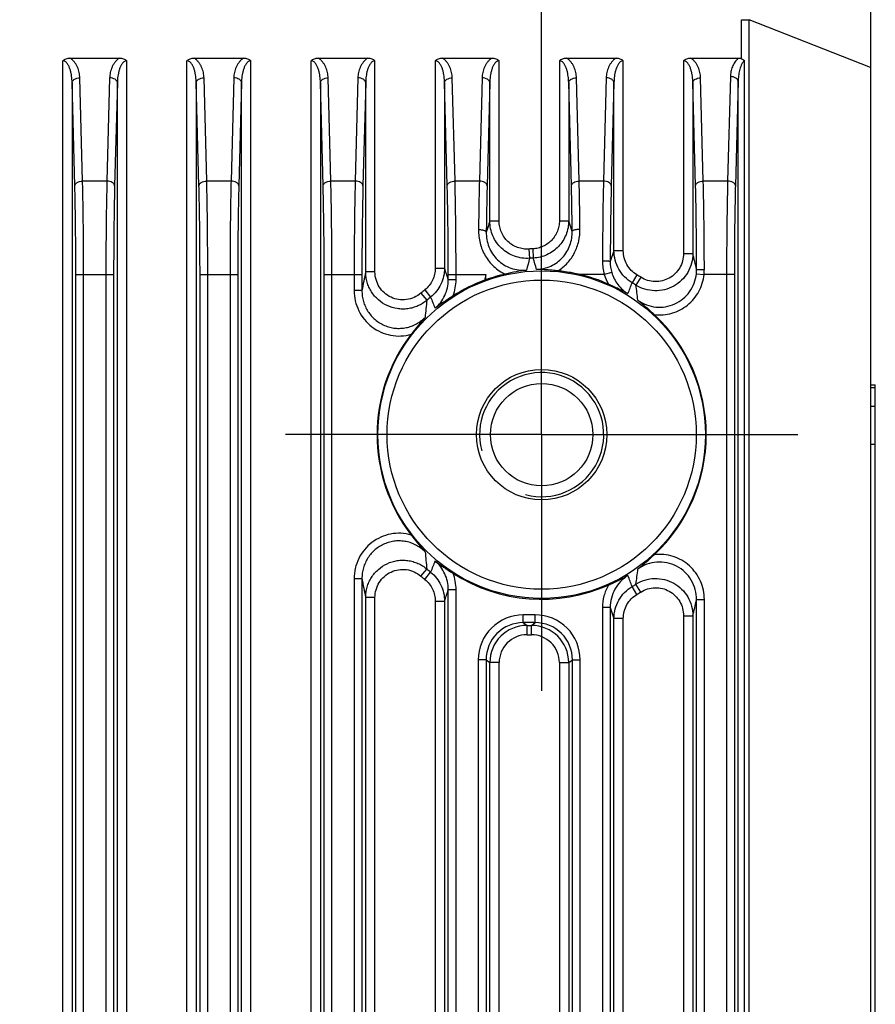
# Model space of a CAD drawing. Header units: millimetres. Extents: x 29 to 359, y 24 to 268.
# Tile 16 of 17: x 331 to 358, y 202 to 234. Entities that reach past the tile are written whole.
import ezdxf

# ---------------------------------------------------------------- set-up
doc = ezdxf.new("R2010")
doc.units = ezdxf.units.MM
doc.header["$LTSCALE"] = 23.1
doc.header["$PDMODE"] = 3
doc.header["$PDSIZE"] = 8
doc.layers.get('0').update_dxf_attribs({"linetype": 'CONTINUOUS'})
doc.layers.get('Defpoints').update_dxf_attribs({"linetype": 'CONTINUOUS'})
for name, color, linetype in [('00_COMPONENTS', 7, 'CONTINUOUS'), ('03_ALL_AXES', 7, 'CONTINUOUS'), ('51__DRAFT_DIMS', 7, 'CONTINUOUS')]:
    doc.layers.add(name, color=color, linetype=linetype)
doc.styles.get("Standard").update_dxf_attribs({"font": 'simfang.ttf'})
doc.dimstyles.new('DIMSTYLE_1', dxfattribs={"dimtxt": 3, "dimasz": 3, "dimexe": 2.5, "dimexo": 0.5, "dimgap": 0.75, "dimtad": 1, "dimdsep": 46, "dimtxsty": 'STANDARD', "dimblk": '_FILLED', "dimblk1": '_FILLED', "dimblk2": '_FILLED', "dimcen": 0.09, "dimclrt": 256, "dimazin": 2, "dimtp": 0.3, "dimtm": 0.3, "dimtfac": 1, "dimtofl": 0, "dimtmove": 0, "dimatfit": 3, "dimldrblk": '_FILLED', "dimfxl": 1, "dimtolj": 1, "dimarcsym": 0})

# ---------------------------------------------------------------- blocks, each defined once
blk = doc.blocks.new('_FILLED')
at = {"color": 0, "linetype": 'ByBlock'}
blk.add_solid([(0, 0), (-1, 0.167), (-1, -0.167)], dxfattribs=at)
blk = doc.blocks.new('*D6')
at = {"layer": '51__DRAFT_DIMS', "color": 0, "lineweight": -2}
for p, q in [((314.78, 227.733), (314.78, 265.833)), ((347.58, 224.448), (347.58, 265.833)), ((317.78, 263.333), (344.58, 263.333))]:
    blk.add_line(p, q, dxfattribs=at)
at = {"layer": 'Defpoints', "color": 0}
for p in [(347.58, 263.333), (314.78, 227.233), (347.58, 223.948)]:
    blk.add_point(p, dxfattribs=at)
at = {"layer": '51__DRAFT_DIMS', "color": 0, "linetype": 'ByBlock', "lineweight": -2, "xscale": 3, "yscale": 3, "zscale": 3, "rotation": 180}
blk.add_blockref('_FILLED', (314.78, 263.333), dxfattribs=at)
at = {"layer": '51__DRAFT_DIMS', "color": 0, "linetype": 'ByBlock', "lineweight": -2, "xscale": 3, "yscale": 3, "zscale": 3}
blk.add_blockref('_FILLED', (347.58, 263.333), dxfattribs=at)
at = {"layer": '51__DRAFT_DIMS', "insert": (331.148, 268.083), "char_height": 3, "attachment_point": 2, "line_spacing_factor": 0.9}
blk.add_mtext('\\A1;32.8', dxfattribs=at)

msp = doc.modelspace()

# ---------------------------------------------------------------- linework, layer by layer
at = {"layer": '00_COMPONENTS'}
for p, q in [((358.18, 239.262), (358.18, 163.262)), ((354.02, 232.442), (354.02, 233.7)), ((354.02, 233.7), (354.27, 233.7)), ((354.27, 172.742), (354.27, 233.7)), ((358.18, 232.158), (354.27, 233.7)), ((332.151, 174.971), (332.151, 232.378)), ((332.381, 232.462), (333.98, 232.462)), ((334.21, 174.971), (334.21, 232.378)), ((336.151, 174.971), (336.151, 232.378)), ((336.381, 232.462), (337.98, 232.462)), ((338.21, 174.971), (338.21, 232.378)), ((340.151, 174.971), (340.151, 232.378)), ((340.381, 232.462), (341.98, 232.462)), ((342.21, 225.581), (342.21, 232.378)), ((344.151, 232.378), (344.151, 225.699)), ((344.381, 232.462), (345.98, 232.462)), ((346.21, 227.211), (346.21, 232.378)), ((348.151, 232.378), (348.151, 227.219)), ((348.381, 232.462), (349.98, 232.462)), ((350.21, 226.255), (350.21, 232.378)), ((352.151, 232.378), (352.151, 226.168)), ((352.381, 232.462), (353.923, 232.462)), ((354.115, 172.742), (354.115, 232.382)), ((332.539, 228.349), (332.451, 231.675)), ((332.451, 231.675), (332.451, 175.184)), ((332.788, 228.499), (332.701, 231.826)), ((333.66, 231.826), (333.572, 228.499)), ((333.91, 231.675), (333.822, 228.349)), ((333.91, 175.184), (333.91, 231.675)), ((336.539, 228.349), (336.451, 231.675)), ((336.451, 231.675), (336.451, 175.184)), ((336.788, 228.499), (336.701, 231.826)), ((337.66, 231.826), (337.572, 228.499)), ((337.91, 231.675), (337.822, 228.349)), ((337.91, 175.184), (337.91, 231.675)), ((340.539, 228.349), (340.451, 231.675)), ((340.451, 231.675), (340.451, 175.184)), ((340.788, 228.499), (340.701, 231.826)), ((341.66, 231.826), (341.572, 228.499)), ((341.91, 231.675), (341.822, 228.349)), ((341.91, 225.581), (341.91, 231.675)), ((344.539, 228.349), (344.451, 231.675)), ((344.451, 231.675), (344.451, 225.699)), ((344.788, 228.499), (344.701, 231.826)), ((345.66, 231.826), (345.572, 228.499)), ((345.91, 231.675), (345.822, 228.349)), ((345.91, 227.211), (345.91, 231.675)), ((348.539, 228.349), (348.451, 231.675)), ((348.451, 231.675), (348.451, 227.219)), ((348.788, 228.499), (348.701, 231.826)), ((349.66, 231.826), (349.572, 228.499)), ((349.91, 231.675), (349.822, 228.349)), ((349.91, 226.255), (349.91, 231.675)), ((352.539, 228.349), (352.451, 231.675)), ((352.451, 231.675), (352.451, 226.168)), ((352.788, 228.499), (352.701, 231.826)), ((353.661, 231.867), (353.572, 228.499)), ((353.911, 231.717), (353.822, 228.349)), ((353.911, 172.742), (353.911, 231.717)), ((333.572, 228.499), (332.788, 228.499)), ((337.572, 228.499), (336.788, 228.499)), ((341.572, 228.499), (340.788, 228.499)), ((345.572, 228.499), (344.788, 228.499)), ((349.572, 228.499), (348.788, 228.499)), ((353.572, 228.499), (352.788, 228.499)), ((346.21, 227.211), (345.91, 227.211)), ((348.151, 227.219), (348.451, 227.219)), ((348.565, 226.881), (348.451, 227.219)), ((347.169, 226.311), (347.189, 226.014)), ((347.296, 226.319), (347.31, 226.021)), ((349.91, 226.255), (349.79, 225.905)), ((350.21, 226.255), (349.91, 226.255)), ((352.151, 226.168), (352.451, 226.168)), ((342.21, 225.581), (341.91, 225.581)), ((344.151, 225.699), (344.451, 225.699)), ((349.839, 225.558), (349.599, 225.487)), ((332.572, 175.212), (332.572, 225.487)), ((332.572, 225.487), (333.789, 225.487)), ((332.822, 175.212), (332.822, 225.487)), ((333.539, 225.487), (333.539, 175.212)), ((333.789, 225.487), (333.789, 175.212)), ((336.572, 175.212), (336.572, 225.487)), ((336.572, 225.487), (337.789, 225.487)), ((336.822, 175.212), (336.822, 225.487)), ((337.539, 225.487), (337.539, 175.212)), ((337.789, 225.487), (337.789, 175.212)), ((340.572, 175.212), (340.572, 225.487)), ((340.572, 225.487), (341.789, 225.487)), ((340.822, 175.212), (340.822, 225.487)), ((341.539, 225.487), (341.539, 224.975)), ((341.789, 225.487), (341.789, 224.975)), ((344.572, 225.326), (344.572, 225.487)), ((344.572, 225.487), (345.78, 225.487)), ((344.572, 225.326), (344.822, 225.326)), ((344.822, 225.326), (344.822, 225.487)), ((345.781, 225.32), (345.78, 225.487)), ((349.599, 225.487), (348.823, 225.487)), ((350.649, 225.48), (350.496, 225.224)), ((350.776, 225.402), (350.617, 225.15)), ((352.565, 225.514), (352.813, 225.487)), ((353.789, 225.487), (352.813, 225.487)), ((353.539, 225.487), (353.539, 175.212)), ((353.789, 225.487), (353.789, 175.212)), ((341.789, 224.975), (341.539, 224.975)), ((343.816, 224.996), (344.003, 224.763)), ((343.688, 224.89), (343.882, 224.663)), ((358.18, 221.941), (358.33, 221.941)), ((358.18, 221.851), (358.33, 221.851)), ((358.33, 180.514), (358.33, 221.941)), ((358.33, 221.239), (358.18, 221.239)), ((358.33, 220.018), (358.18, 220.018)), ((343.688, 215.775), (343.882, 216.002)), ((343.816, 215.669), (344.003, 215.901)), ((341.789, 215.69), (341.539, 215.69)), ((341.539, 215.69), (341.539, 186.975)), ((341.789, 215.69), (341.789, 186.975)), ((350.649, 215.184), (350.496, 215.44)), ((350.776, 215.262), (350.617, 215.515)), ((342.21, 215.084), (341.91, 215.084)), ((341.91, 187.581), (341.91, 215.084)), ((342.21, 187.581), (342.21, 215.084)), ((344.572, 215.338), (344.822, 215.338)), ((344.572, 187.326), (344.572, 215.338)), ((344.822, 187.326), (344.822, 215.338)), ((344.151, 214.966), (344.451, 214.966)), ((344.151, 214.966), (344.151, 187.699)), ((344.451, 214.966), (344.451, 187.699)), ((349.789, 214.762), (349.539, 214.762)), ((349.539, 214.762), (349.539, 187.903)), ((349.789, 214.762), (349.789, 187.903)), ((349.789, 214.762), (349.91, 214.409)), ((352.572, 215.016), (352.822, 215.016)), ((352.572, 187.648), (352.572, 215.016)), ((352.822, 187.648), (352.822, 215.016)), ((347.372, 214.526), (346.989, 214.526)), ((346.989, 214.276), (346.989, 214.526)), ((347.372, 214.276), (347.372, 214.526)), ((352.151, 214.496), (352.451, 214.496)), ((352.151, 214.496), (352.151, 188.168)), ((352.451, 214.496), (352.451, 188.168)), ((347.372, 214.276), (346.989, 214.276)), ((346.989, 214.276), (347.11, 214.185)), ((347.11, 214.185), (347.251, 214.185)), ((347.11, 213.885), (347.11, 214.185)), ((347.251, 214.185), (347.372, 214.276)), ((347.251, 213.885), (347.251, 214.185)), ((350.21, 214.409), (349.91, 214.409)), ((349.91, 188.255), (349.91, 214.409)), ((350.21, 188.255), (350.21, 214.409)), ((347.11, 213.885), (347.251, 213.885)), ((345.789, 213.077), (345.539, 213.077)), ((345.539, 213.077), (345.539, 189.588)), ((345.789, 213.077), (345.789, 189.588)), ((345.789, 213.077), (345.91, 212.986)), ((346.21, 212.986), (345.91, 212.986)), ((345.91, 189.679), (345.91, 212.986)), ((346.21, 189.679), (346.21, 212.986)), ((348.151, 212.986), (348.451, 212.986)), ((348.151, 212.986), (348.151, 189.679)), ((348.451, 212.986), (348.572, 213.077)), ((348.451, 212.986), (348.451, 189.679)), ((348.572, 213.077), (348.822, 213.077)), ((348.572, 189.588), (348.572, 213.077)), ((348.822, 189.588), (348.822, 213.077))]:
    msp.add_line(p, q, dxfattribs=at)
for radius in [5.278, 4.98, 2.1, 1.65]:
    msp.add_circle((347.58, 220.332), radius, dxfattribs=at)
for centre, radius, start, end in [((490.413, 180.373), 151.904, 162.04102, 162.18113), ((347.58, 220.332), 5.993, 92.7181, 93.9404), ((389.315, 215.163), 43.501, 165.5566, 166.0693), ((347.58, 220.332), 5.695, 92.7181, 93.9404), ((291.531, 210.037), 58.024, 15.61561, 15.98997), ((351.143, 225.92), 1.603, 179.7808, 195.6774), ((350.993, 225.898), 1.204, 179.6946, 196.4058), ((308.141, 215.571), 45.56, 12.7791, 13.4501), ((380.207, 217.608), 39.118, 168.2408, 169.1458), ((227.597, 187.505), 122.937, 17.91711, 18.09974), ((347.578, 220.327), 5.308, 79.1172, 84.329), ((347.58, 220.331), 5.304, 76.4504, 79.1292), ((351.346, 225.645), 1.226, 353.8607, 0.1526), ((351.193, 225.655), 1.629, 354.0794, 0.0722), ((343.36, 225.326), 1.462, 338.9092, 0.0095), ((347.58, 220.332), 5.303, 110.3223, 122.5958), ((397.166, 213.682), 52.725, 167.0613, 167.2647), ((342.542, 233.938), 9.207, 290.3209, 290.5977), ((347.595, 220.274), 5.363, 102.7897, 109.7768), ((347.58, 220.332), 5.303, 66.0756, 76.4501), ((350.995, 225.901), 1.456, 196.5161, 209.7238), ((240.708, 267.325), 117.583, 338.83695, 339.01939), ((347.58, 220.332), 5.695, 57.7724, 59.2037), ((347.58, 220.332), 5.993, 57.7724, 59.2037), ((347.58, 220.332), 5.993, 128.9122, 130.4983), ((323.689, 221.36), 27.193, 6.9757, 8.011), ((372.178, 221.505), 28.472, 173.6319, 174.75), ((347.58, 220.332), 5.695, 128.9122, 130.4983), ((437.794, 261.627), 100.776, 201.4569, 201.67722), ((347.58, 220.332), 5.303, 313.177, 46.823), ((347.58, 220.332), 5.303, 142.4173, 217.5827), ((347.58, 220.332), 2, 255, 195), ((371.968, 219.138), 28.26, 185.2457, 186.3723), ((439.887, 178.21), 103.026, 158.32518, 158.5407), ((347.58, 220.332), 5.993, 229.5017, 231.0878), ((347.58, 220.332), 5.695, 229.5017, 231.0878), ((343.36, 215.339), 1.462, 359.9905, 21.0908), ((347.58, 220.332), 5.303, 237.4042, 293.9244), ((243.671, 174.481), 114.409, 20.97808, 21.16558), ((323.305, 219.355), 27.581, 351.9963, 353.017), ((379.399, 222.894), 38.294, 190.8444, 191.769), ((347.58, 220.332), 5.695, 300.7963, 302.2276), ((223.897, 254.362), 126.828, 341.90306, 342.08009), ((347.58, 220.332), 5.993, 300.7963, 302.2276), ((307.168, 225.32), 46.558, 346.5571, 347.2142), ((346.988, 213.077), 1.449, 89.9811, 180.0019), ((347.373, 213.077), 1.449, 359.9981, 90.0189), ((346.988, 213.077), 1.199, 89.9623, 180.0136), ((347.11, 212.986), 1.2, 90.0036, 179.9879), ((347.251, 212.986), 1.2, 0.0121, 89.9964), ((347.373, 213.077), 1.199, 359.9864, 90.0377), ((347.109, 212.986), 0.899, 89.9811, 180.0019), ((347.252, 212.986), 0.899, 359.9981, 90.0189)]:
    msp.add_arc(centre, radius, start, end, dxfattribs=at)
for points, knots in [([(332.151, 232.378), (332.166, 232.393), (332.2, 232.418), (332.276, 232.452), (332.34, 232.462), (332.381, 232.462)], [0, 0, 0, 0, 0.250341, 0.500756, 1, 1, 1, 1]), ([(332.451, 231.675), (332.45, 231.709), (332.448, 231.776), (332.437, 231.876), (332.421, 231.976), (332.397, 232.074), (332.369, 232.154), (332.341, 232.216), (332.316, 232.26), (332.286, 232.303), (332.25, 232.341), (332.212, 232.365), (332.178, 232.376), (332.16, 232.378), (332.151, 232.378)], [0, 0, 0, 0, 0.123089, 0.246252, 0.369564, 0.493137, 0.61716, 0.679487, 0.74212, 0.805209, 0.868998, 0.933814, 0.966795, 1, 1, 1, 1]), ([(332.701, 231.826), (332.699, 231.885), (332.685, 232.004), (332.639, 232.147), (332.583, 232.255), (332.529, 232.333), (332.463, 232.405), (332.41, 232.445), (332.381, 232.462)], [0, 0, 0, 0, 0.239136, 0.481849, 0.606064, 0.733093, 0.86399, 1, 1, 1, 1]), ([(333.98, 232.462), (333.951, 232.445), (333.898, 232.405), (333.832, 232.333), (333.778, 232.255), (333.722, 232.147), (333.676, 232.004), (333.662, 231.885), (333.66, 231.826)], [0, 0, 0, 0, 0.136008, 0.266899, 0.393925, 0.51814, 0.760856, 1, 1, 1, 1]), ([(334.21, 232.378), (334.201, 232.378), (334.183, 232.376), (334.149, 232.365), (334.111, 232.341), (334.075, 232.303), (334.045, 232.26), (334.02, 232.216), (333.992, 232.154), (333.964, 232.074), (333.94, 231.976), (333.924, 231.876), (333.913, 231.776), (333.91, 231.709), (333.91, 231.675)], [0, 0, 0, 0, 0.033208, 0.066194, 0.131021, 0.194814, 0.257902, 0.320532, 0.382855, 0.506874, 0.630444, 0.753753, 0.876913, 1, 1, 1, 1]), ([(333.98, 232.462), (334.021, 232.462), (334.085, 232.452), (334.161, 232.418), (334.194, 232.393), (334.21, 232.378)], [0, 0, 0, 0, 0.499246, 0.749661, 1, 1, 1, 1]), ([(336.151, 232.378), (336.166, 232.393), (336.2, 232.418), (336.276, 232.452), (336.34, 232.462), (336.381, 232.462)], [0, 0, 0, 0, 0.250341, 0.500757, 1, 1, 1, 1]), ([(336.451, 231.675), (336.45, 231.709), (336.448, 231.776), (336.437, 231.876), (336.421, 231.976), (336.397, 232.074), (336.369, 232.154), (336.341, 232.216), (336.316, 232.26), (336.286, 232.303), (336.25, 232.341), (336.212, 232.365), (336.178, 232.376), (336.16, 232.378), (336.151, 232.378)], [0, 0, 0, 0, 0.123089, 0.246252, 0.369564, 0.493137, 0.61716, 0.679487, 0.74212, 0.805209, 0.868998, 0.933814, 0.966795, 1, 1, 1, 1]), ([(336.701, 231.826), (336.699, 231.885), (336.685, 232.004), (336.639, 232.147), (336.583, 232.255), (336.529, 232.333), (336.463, 232.405), (336.41, 232.445), (336.381, 232.462)], [0, 0, 0, 0, 0.239136, 0.481849, 0.606064, 0.733093, 0.86399, 1, 1, 1, 1]), ([(337.98, 232.462), (337.951, 232.445), (337.898, 232.405), (337.832, 232.333), (337.778, 232.255), (337.722, 232.147), (337.676, 232.004), (337.662, 231.885), (337.66, 231.826)], [0, 0, 0, 0, 0.136008, 0.266899, 0.393925, 0.51814, 0.760856, 1, 1, 1, 1]), ([(338.21, 232.378), (338.201, 232.378), (338.183, 232.376), (338.149, 232.365), (338.111, 232.341), (338.075, 232.303), (338.045, 232.26), (338.02, 232.216), (337.992, 232.154), (337.964, 232.074), (337.94, 231.976), (337.924, 231.876), (337.913, 231.776), (337.91, 231.709), (337.91, 231.675)], [0, 0, 0, 0, 0.033208, 0.066194, 0.131021, 0.194814, 0.257902, 0.320532, 0.382855, 0.506874, 0.630444, 0.753753, 0.876913, 1, 1, 1, 1]), ([(337.98, 232.462), (338.021, 232.462), (338.085, 232.452), (338.161, 232.418), (338.194, 232.393), (338.21, 232.378)], [0, 0, 0, 0, 0.499246, 0.749661, 1, 1, 1, 1]), ([(340.151, 232.378), (340.166, 232.393), (340.2, 232.418), (340.276, 232.452), (340.34, 232.462), (340.381, 232.462)], [0, 0, 0, 0, 0.250344, 0.500758, 1, 1, 1, 1]), ([(340.451, 231.675), (340.45, 231.709), (340.448, 231.776), (340.437, 231.876), (340.421, 231.976), (340.397, 232.074), (340.369, 232.154), (340.341, 232.216), (340.316, 232.26), (340.286, 232.303), (340.25, 232.341), (340.212, 232.365), (340.178, 232.376), (340.16, 232.378), (340.151, 232.378)], [0, 0, 0, 0, 0.123089, 0.246252, 0.369564, 0.493137, 0.61716, 0.679487, 0.74212, 0.805209, 0.868998, 0.933814, 0.966795, 1, 1, 1, 1]), ([(340.701, 231.826), (340.699, 231.885), (340.685, 232.004), (340.639, 232.147), (340.583, 232.255), (340.529, 232.333), (340.463, 232.405), (340.41, 232.445), (340.381, 232.462)], [0, 0, 0, 0, 0.239136, 0.481849, 0.606064, 0.733093, 0.86399, 1, 1, 1, 1]), ([(341.98, 232.462), (341.951, 232.445), (341.898, 232.405), (341.832, 232.333), (341.778, 232.255), (341.722, 232.147), (341.676, 232.004), (341.662, 231.885), (341.66, 231.826)], [0, 0, 0, 0, 0.136008, 0.266899, 0.393925, 0.51814, 0.760856, 1, 1, 1, 1]), ([(342.21, 232.378), (342.201, 232.378), (342.183, 232.376), (342.149, 232.365), (342.111, 232.341), (342.075, 232.303), (342.045, 232.26), (342.02, 232.216), (341.992, 232.154), (341.964, 232.074), (341.94, 231.976), (341.924, 231.876), (341.913, 231.776), (341.91, 231.709), (341.91, 231.675)], [0, 0, 0, 0, 0.033208, 0.066194, 0.131021, 0.194814, 0.257902, 0.320532, 0.382855, 0.506874, 0.630444, 0.753753, 0.876913, 1, 1, 1, 1]), ([(341.98, 232.462), (342.021, 232.462), (342.085, 232.452), (342.161, 232.418), (342.194, 232.393), (342.21, 232.378)], [0, 0, 0, 0, 0.499246, 0.749661, 1, 1, 1, 1]), ([(344.151, 232.378), (344.166, 232.393), (344.2, 232.418), (344.276, 232.452), (344.34, 232.462), (344.381, 232.462)], [0, 0, 0, 0, 0.250344, 0.500758, 1, 1, 1, 1]), ([(344.451, 231.675), (344.45, 231.709), (344.448, 231.776), (344.437, 231.876), (344.421, 231.976), (344.397, 232.074), (344.369, 232.154), (344.341, 232.216), (344.316, 232.26), (344.286, 232.303), (344.25, 232.341), (344.212, 232.365), (344.178, 232.376), (344.16, 232.378), (344.151, 232.378)], [0, 0, 0, 0, 0.123089, 0.246252, 0.369564, 0.493137, 0.61716, 0.679487, 0.74212, 0.805209, 0.868998, 0.933814, 0.966795, 1, 1, 1, 1]), ([(344.701, 231.826), (344.699, 231.885), (344.685, 232.004), (344.639, 232.147), (344.583, 232.255), (344.529, 232.333), (344.463, 232.405), (344.41, 232.445), (344.381, 232.462)], [0, 0, 0, 0, 0.239136, 0.481849, 0.606064, 0.733093, 0.86399, 1, 1, 1, 1]), ([(345.98, 232.462), (345.951, 232.445), (345.898, 232.405), (345.832, 232.333), (345.778, 232.255), (345.722, 232.147), (345.676, 232.004), (345.662, 231.885), (345.66, 231.826)], [0, 0, 0, 0, 0.136008, 0.266899, 0.393925, 0.51814, 0.760856, 1, 1, 1, 1]), ([(346.21, 232.378), (346.201, 232.378), (346.183, 232.376), (346.149, 232.365), (346.111, 232.341), (346.075, 232.303), (346.045, 232.26), (346.02, 232.216), (345.992, 232.154), (345.964, 232.074), (345.94, 231.976), (345.924, 231.876), (345.913, 231.776), (345.91, 231.709), (345.91, 231.675)], [0, 0, 0, 0, 0.033208, 0.066194, 0.131021, 0.194814, 0.257902, 0.320532, 0.382855, 0.506874, 0.630444, 0.753753, 0.876913, 1, 1, 1, 1]), ([(345.98, 232.462), (346.021, 232.462), (346.085, 232.452), (346.161, 232.418), (346.194, 232.393), (346.21, 232.378)], [0, 0, 0, 0, 0.499246, 0.749661, 1, 1, 1, 1]), ([(348.151, 232.378), (348.166, 232.393), (348.2, 232.418), (348.276, 232.452), (348.34, 232.462), (348.381, 232.462)], [0, 0, 0, 0, 0.250344, 0.500758, 1, 1, 1, 1]), ([(348.451, 231.675), (348.45, 231.709), (348.448, 231.776), (348.437, 231.876), (348.421, 231.976), (348.397, 232.074), (348.369, 232.154), (348.341, 232.216), (348.316, 232.26), (348.286, 232.303), (348.25, 232.341), (348.212, 232.365), (348.178, 232.376), (348.16, 232.378), (348.151, 232.378)], [0, 0, 0, 0, 0.123089, 0.246252, 0.369564, 0.493137, 0.61716, 0.679487, 0.74212, 0.805209, 0.868998, 0.933814, 0.966795, 1, 1, 1, 1]), ([(348.701, 231.826), (348.699, 231.885), (348.685, 232.004), (348.639, 232.147), (348.583, 232.255), (348.529, 232.333), (348.463, 232.405), (348.41, 232.445), (348.381, 232.462)], [0, 0, 0, 0, 0.239136, 0.481849, 0.606064, 0.733093, 0.86399, 1, 1, 1, 1]), ([(349.98, 232.462), (349.951, 232.445), (349.898, 232.405), (349.832, 232.333), (349.778, 232.255), (349.722, 232.147), (349.676, 232.004), (349.662, 231.885), (349.66, 231.826)], [0, 0, 0, 0, 0.136008, 0.266899, 0.393925, 0.51814, 0.760856, 1, 1, 1, 1]), ([(350.21, 232.378), (350.201, 232.378), (350.183, 232.376), (350.149, 232.365), (350.111, 232.341), (350.075, 232.303), (350.045, 232.26), (350.02, 232.216), (349.992, 232.154), (349.964, 232.074), (349.94, 231.976), (349.924, 231.876), (349.913, 231.776), (349.91, 231.709), (349.91, 231.675)], [0, 0, 0, 0, 0.033208, 0.066194, 0.131021, 0.194814, 0.257902, 0.320532, 0.382855, 0.506874, 0.630444, 0.753753, 0.876913, 1, 1, 1, 1]), ([(349.98, 232.462), (350.021, 232.462), (350.085, 232.452), (350.161, 232.418), (350.194, 232.393), (350.21, 232.378)], [0, 0, 0, 0, 0.499246, 0.749661, 1, 1, 1, 1]), ([(352.151, 232.378), (352.166, 232.393), (352.2, 232.418), (352.276, 232.452), (352.34, 232.462), (352.381, 232.462)], [0, 0, 0, 0, 0.250345, 0.500759, 1, 1, 1, 1]), ([(352.451, 231.675), (352.45, 231.709), (352.448, 231.776), (352.437, 231.876), (352.421, 231.976), (352.397, 232.074), (352.369, 232.154), (352.341, 232.216), (352.316, 232.26), (352.286, 232.303), (352.25, 232.341), (352.212, 232.365), (352.178, 232.376), (352.16, 232.378), (352.151, 232.378)], [0, 0, 0, 0, 0.123089, 0.246252, 0.369564, 0.493137, 0.61716, 0.679487, 0.74212, 0.805209, 0.868998, 0.933814, 0.966795, 1, 1, 1, 1]), ([(352.701, 231.826), (352.699, 231.885), (352.685, 232.004), (352.639, 232.147), (352.583, 232.255), (352.529, 232.333), (352.463, 232.405), (352.41, 232.445), (352.381, 232.462)], [0, 0, 0, 0, 0.239136, 0.481849, 0.606064, 0.733093, 0.86399, 1, 1, 1, 1]), ([(353.923, 232.462), (353.877, 232.425), (353.8, 232.338), (353.721, 232.188), (353.675, 232.029), (353.663, 231.921), (353.661, 231.867)], [0, 0, 0, 0, 0.263012, 0.514035, 0.758523, 1, 1, 1, 1]), ([(354.115, 232.382), (354.092, 232.363), (354.053, 232.316), (354.01, 232.236), (353.977, 232.153), (353.945, 232.039), (353.919, 231.893), (353.912, 231.775), (353.911, 231.717)], [0, 0, 0, 0, 0.127753, 0.253819, 0.37899, 0.503653, 0.752049, 1, 1, 1, 1]), ([(353.923, 232.462), (353.939, 232.462), (353.973, 232.459), (354.005, 232.449), (354.02, 232.442)], [0, 0, 0, 0, 0.500384, 1, 1, 1, 1]), ([(354.02, 232.442), (354.028, 232.437), (354.061, 232.419), (354.093, 232.399), (354.115, 232.382)], [0, 0, 0, 0, 0.252998, 1, 1, 1, 1]), ([(332.451, 231.675), (332.451, 231.685), (332.456, 231.705), (332.471, 231.734), (332.495, 231.759), (332.539, 231.79), (332.608, 231.817), (332.669, 231.825), (332.701, 231.826)], [0, 0, 0, 0, 0.093319, 0.193317, 0.30353, 0.425318, 0.699725, 1, 1, 1, 1]), ([(333.91, 231.675), (333.91, 231.685), (333.905, 231.705), (333.889, 231.734), (333.865, 231.759), (333.822, 231.79), (333.752, 231.817), (333.692, 231.825), (333.66, 231.826)], [0, 0, 0, 0, 0.093319, 0.193317, 0.30353, 0.425318, 0.699725, 1, 1, 1, 1]), ([(336.451, 231.675), (336.451, 231.685), (336.456, 231.705), (336.471, 231.734), (336.495, 231.759), (336.539, 231.79), (336.608, 231.817), (336.669, 231.825), (336.701, 231.826)], [0, 0, 0, 0, 0.093319, 0.193317, 0.30353, 0.425318, 0.699725, 1, 1, 1, 1]), ([(337.91, 231.675), (337.91, 231.685), (337.905, 231.705), (337.889, 231.734), (337.865, 231.759), (337.822, 231.79), (337.752, 231.817), (337.692, 231.825), (337.66, 231.826)], [0, 0, 0, 0, 0.093319, 0.193317, 0.30353, 0.425318, 0.699725, 1, 1, 1, 1]), ([(340.451, 231.675), (340.451, 231.685), (340.456, 231.705), (340.471, 231.734), (340.495, 231.759), (340.539, 231.79), (340.608, 231.817), (340.669, 231.825), (340.701, 231.826)], [0, 0, 0, 0, 0.093319, 0.193317, 0.30353, 0.425318, 0.699725, 1, 1, 1, 1]), ([(341.91, 231.675), (341.91, 231.685), (341.905, 231.705), (341.889, 231.734), (341.865, 231.759), (341.822, 231.79), (341.752, 231.817), (341.692, 231.825), (341.66, 231.826)], [0, 0, 0, 0, 0.093319, 0.193317, 0.30353, 0.425318, 0.699725, 1, 1, 1, 1]), ([(344.451, 231.675), (344.451, 231.685), (344.456, 231.705), (344.471, 231.734), (344.495, 231.759), (344.539, 231.79), (344.608, 231.817), (344.669, 231.825), (344.701, 231.826)], [0, 0, 0, 0, 0.093319, 0.193317, 0.30353, 0.425318, 0.699725, 1, 1, 1, 1]), ([(345.91, 231.675), (345.91, 231.685), (345.905, 231.705), (345.889, 231.734), (345.865, 231.759), (345.822, 231.79), (345.752, 231.817), (345.692, 231.825), (345.66, 231.826)], [0, 0, 0, 0, 0.093319, 0.193317, 0.30353, 0.425318, 0.699725, 1, 1, 1, 1]), ([(348.451, 231.675), (348.451, 231.685), (348.456, 231.705), (348.471, 231.734), (348.495, 231.759), (348.539, 231.79), (348.608, 231.817), (348.669, 231.825), (348.701, 231.826)], [0, 0, 0, 0, 0.093319, 0.193317, 0.30353, 0.425318, 0.699725, 1, 1, 1, 1]), ([(349.91, 231.675), (349.91, 231.685), (349.905, 231.705), (349.889, 231.734), (349.865, 231.759), (349.822, 231.79), (349.752, 231.817), (349.692, 231.825), (349.66, 231.826)], [0, 0, 0, 0, 0.093319, 0.193317, 0.30353, 0.425318, 0.699725, 1, 1, 1, 1]), ([(352.451, 231.675), (352.451, 231.685), (352.456, 231.705), (352.471, 231.734), (352.495, 231.759), (352.539, 231.79), (352.608, 231.817), (352.669, 231.825), (352.701, 231.826)], [0, 0, 0, 0, 0.093319, 0.193317, 0.30353, 0.425318, 0.699725, 1, 1, 1, 1]), ([(353.911, 231.717), (353.911, 231.726), (353.906, 231.747), (353.891, 231.775), (353.867, 231.801), (353.823, 231.832), (353.753, 231.859), (353.693, 231.867), (353.661, 231.867)], [0, 0, 0, 0, 0.093319, 0.193317, 0.30353, 0.425318, 0.699725, 1, 1, 1, 1]), ([(332.539, 228.349), (332.539, 228.358), (332.543, 228.379), (332.559, 228.407), (332.583, 228.433), (332.627, 228.464), (332.696, 228.491), (332.757, 228.499), (332.788, 228.499)], [0, 0, 0, 0, 0.093319, 0.193317, 0.30353, 0.425318, 0.699725, 1, 1, 1, 1]), ([(332.822, 225.487), (332.822, 226.017), (332.818, 226.794), (332.804, 227.798), (332.794, 228.272), (332.788, 228.499)], [0, 0, 0, 0, 0.5273, 0.773727, 1, 1, 1, 1]), ([(333.572, 228.499), (333.567, 228.272), (333.557, 227.798), (333.543, 226.794), (333.539, 226.017), (333.539, 225.487)], [0, 0, 0, 0, 0.22627, 0.472696, 1, 1, 1, 1]), ([(333.822, 228.349), (333.822, 228.358), (333.818, 228.379), (333.802, 228.407), (333.778, 228.433), (333.734, 228.464), (333.665, 228.491), (333.604, 228.499), (333.572, 228.499)], [0, 0, 0, 0, 0.093319, 0.193317, 0.30353, 0.425318, 0.699725, 1, 1, 1, 1]), ([(336.539, 228.349), (336.539, 228.358), (336.543, 228.379), (336.559, 228.407), (336.583, 228.433), (336.627, 228.464), (336.696, 228.491), (336.757, 228.499), (336.788, 228.499)], [0, 0, 0, 0, 0.093319, 0.193317, 0.30353, 0.425318, 0.699725, 1, 1, 1, 1]), ([(336.822, 225.487), (336.822, 226.017), (336.818, 226.794), (336.804, 227.798), (336.794, 228.272), (336.788, 228.499)], [0, 0, 0, 0, 0.5273, 0.773727, 1, 1, 1, 1]), ([(337.572, 228.499), (337.567, 228.272), (337.557, 227.798), (337.543, 226.794), (337.539, 226.017), (337.539, 225.487)], [0, 0, 0, 0, 0.22627, 0.472696, 1, 1, 1, 1]), ([(337.822, 228.349), (337.822, 228.358), (337.818, 228.379), (337.802, 228.407), (337.778, 228.433), (337.734, 228.464), (337.665, 228.491), (337.604, 228.499), (337.572, 228.499)], [0, 0, 0, 0, 0.093319, 0.193317, 0.30353, 0.425318, 0.699725, 1, 1, 1, 1]), ([(340.539, 228.349), (340.539, 228.358), (340.543, 228.379), (340.559, 228.407), (340.583, 228.433), (340.627, 228.464), (340.696, 228.491), (340.757, 228.499), (340.788, 228.499)], [0, 0, 0, 0, 0.093319, 0.193317, 0.30353, 0.425318, 0.699725, 1, 1, 1, 1]), ([(340.822, 225.487), (340.822, 226.017), (340.818, 226.794), (340.804, 227.798), (340.794, 228.272), (340.788, 228.499)], [0, 0, 0, 0, 0.5273, 0.773727, 1, 1, 1, 1]), ([(341.572, 228.499), (341.567, 228.272), (341.557, 227.798), (341.543, 226.794), (341.539, 226.017), (341.539, 225.487)], [0, 0, 0, 0, 0.22627, 0.472696, 1, 1, 1, 1]), ([(341.822, 228.349), (341.822, 228.358), (341.818, 228.379), (341.802, 228.407), (341.778, 228.433), (341.734, 228.464), (341.665, 228.491), (341.604, 228.499), (341.572, 228.499)], [0, 0, 0, 0, 0.093319, 0.193317, 0.30353, 0.425318, 0.699725, 1, 1, 1, 1]), ([(344.539, 228.349), (344.539, 228.358), (344.543, 228.379), (344.559, 228.407), (344.583, 228.433), (344.627, 228.464), (344.696, 228.491), (344.757, 228.499), (344.788, 228.499)], [0, 0, 0, 0, 0.093319, 0.193317, 0.30353, 0.425318, 0.699725, 1, 1, 1, 1]), ([(344.822, 225.487), (344.822, 226.017), (344.818, 226.794), (344.804, 227.798), (344.794, 228.272), (344.788, 228.499)], [0, 0, 0, 0, 0.527302, 0.77373, 1, 1, 1, 1]), ([(345.572, 228.499), (345.566, 228.249), (345.556, 227.726), (345.549, 227.203), (345.546, 226.929)], [0, 0, 0, 0, 0.477506, 1, 1, 1, 1]), ([(345.822, 228.349), (345.822, 228.358), (345.818, 228.379), (345.802, 228.407), (345.778, 228.433), (345.734, 228.464), (345.665, 228.491), (345.604, 228.499), (345.572, 228.499)], [0, 0, 0, 0, 0.093319, 0.193317, 0.30353, 0.425318, 0.699725, 1, 1, 1, 1]), ([(348.539, 228.349), (348.539, 228.358), (348.543, 228.379), (348.559, 228.407), (348.583, 228.433), (348.627, 228.464), (348.696, 228.491), (348.757, 228.499), (348.788, 228.499)], [0, 0, 0, 0, 0.093319, 0.193317, 0.30353, 0.425318, 0.699725, 1, 1, 1, 1]), ([(348.815, 226.954), (348.812, 227.223), (348.805, 227.738), (348.795, 228.253), (348.788, 228.499)], [0, 0, 0, 0, 0.522303, 1, 1, 1, 1]), ([(349.572, 228.499), (349.562, 228.094), (349.547, 227.236), (349.541, 226.379), (349.54, 225.927)], [0, 0, 0, 0, 0.472974, 1, 1, 1, 1]), ([(349.822, 228.349), (349.822, 228.358), (349.818, 228.379), (349.802, 228.407), (349.778, 228.433), (349.734, 228.464), (349.665, 228.491), (349.604, 228.499), (349.572, 228.499)], [0, 0, 0, 0, 0.093319, 0.193317, 0.30353, 0.425318, 0.699725, 1, 1, 1, 1]), ([(352.539, 228.349), (352.539, 228.358), (352.543, 228.379), (352.559, 228.407), (352.583, 228.433), (352.627, 228.464), (352.696, 228.491), (352.757, 228.499), (352.788, 228.499)], [0, 0, 0, 0, 0.093319, 0.193317, 0.30353, 0.425318, 0.699725, 1, 1, 1, 1]), ([(352.822, 225.657), (352.821, 226.157), (352.815, 227.104), (352.8, 228.052), (352.788, 228.499)], [0, 0, 0, 0, 0.527309, 1, 1, 1, 1]), ([(353.572, 228.499), (353.567, 228.272), (353.557, 227.798), (353.543, 226.794), (353.539, 226.017), (353.539, 225.487)], [0, 0, 0, 0, 0.22627, 0.472696, 1, 1, 1, 1]), ([(353.822, 228.349), (353.822, 228.358), (353.818, 228.379), (353.802, 228.407), (353.778, 228.433), (353.734, 228.464), (353.665, 228.491), (353.604, 228.499), (353.572, 228.499)], [0, 0, 0, 0, 0.093319, 0.193317, 0.30353, 0.425318, 0.699725, 1, 1, 1, 1]), ([(332.572, 225.487), (332.572, 225.99), (332.568, 226.728), (332.554, 227.682), (332.544, 228.133), (332.539, 228.349)], [0, 0, 0, 0, 0.527299, 0.773726, 1, 1, 1, 1]), ([(333.822, 228.349), (333.817, 228.133), (333.807, 227.682), (333.793, 226.728), (333.789, 225.99), (333.789, 225.487)], [0, 0, 0, 0, 0.226271, 0.472697, 1, 1, 1, 1]), ([(336.572, 225.487), (336.572, 225.99), (336.568, 226.728), (336.554, 227.682), (336.544, 228.133), (336.539, 228.349)], [0, 0, 0, 0, 0.527299, 0.773726, 1, 1, 1, 1]), ([(337.822, 228.349), (337.817, 228.133), (337.807, 227.682), (337.793, 226.728), (337.789, 225.99), (337.789, 225.487)], [0, 0, 0, 0, 0.226271, 0.472697, 1, 1, 1, 1]), ([(340.572, 225.487), (340.572, 225.99), (340.568, 226.728), (340.554, 227.682), (340.544, 228.133), (340.539, 228.349)], [0, 0, 0, 0, 0.527299, 0.773726, 1, 1, 1, 1]), ([(341.822, 228.349), (341.817, 228.133), (341.807, 227.682), (341.793, 226.728), (341.789, 225.99), (341.789, 225.487)], [0, 0, 0, 0, 0.226271, 0.472697, 1, 1, 1, 1]), ([(344.572, 225.487), (344.572, 225.99), (344.568, 226.728), (344.554, 227.682), (344.544, 228.133), (344.539, 228.349)], [0, 0, 0, 0, 0.527301, 0.773728, 1, 1, 1, 1]), ([(345.822, 228.349), (345.816, 228.111), (345.805, 227.614), (345.799, 227.117), (345.796, 226.857)], [0, 0, 0, 0, 0.477508, 1, 1, 1, 1]), ([(348.565, 226.881), (348.562, 227.136), (348.555, 227.626), (348.545, 228.115), (348.539, 228.349)], [0, 0, 0, 0, 0.522302, 1, 1, 1, 1]), ([(349.822, 228.349), (349.812, 227.963), (349.797, 227.149), (349.791, 226.334), (349.79, 225.905)], [0, 0, 0, 0, 0.472975, 1, 1, 1, 1]), ([(352.572, 225.649), (352.571, 226.123), (352.566, 227.023), (352.55, 227.923), (352.539, 228.349)], [0, 0, 0, 0, 0.527308, 1, 1, 1, 1]), ([(353.822, 228.349), (353.817, 228.133), (353.807, 227.682), (353.793, 226.728), (353.789, 225.99), (353.789, 225.487)], [0, 0, 0, 0, 0.226271, 0.472697, 1, 1, 1, 1]), ([(347.189, 226.014), (347.108, 226.008), (346.943, 226.014), (346.703, 226.072), (346.48, 226.179), (346.284, 226.328), (346.122, 226.515), (346.001, 226.73), (345.927, 226.965), (345.91, 227.129), (345.91, 227.211)], [0, 0, 0, 0, 0.12501, 0.250023, 0.375035, 0.500043, 0.625044, 0.750037, 0.875021, 1, 1, 1, 1]), ([(347.169, 226.311), (347.107, 226.307), (346.984, 226.311), (346.804, 226.355), (346.637, 226.435), (346.489, 226.548), (346.368, 226.688), (346.278, 226.85), (346.222, 227.026), (346.21, 227.15), (346.21, 227.211)], [0, 0, 0, 0, 0.124998, 0.249995, 0.374993, 0.499991, 0.62499, 0.74999, 0.874993, 1, 1, 1, 1]), ([(348.151, 227.219), (348.151, 227.162), (348.14, 227.048), (348.092, 226.883), (348.014, 226.729), (347.908, 226.594), (347.778, 226.481), (347.629, 226.394), (347.467, 226.338), (347.353, 226.321), (347.296, 226.319)], [0, 0, 0, 0, 0.125003, 0.250005, 0.375006, 0.500006, 0.625005, 0.750003, 0.875001, 1, 1, 1, 1]), ([(348.451, 227.219), (348.451, 227.143), (348.436, 226.991), (348.372, 226.771), (348.267, 226.567), (348.126, 226.387), (347.953, 226.236), (347.754, 226.121), (347.538, 226.046), (347.386, 226.024), (347.31, 226.021)], [0, 0, 0, 0, 0.124978, 0.249963, 0.374955, 0.499956, 0.624963, 0.749974, 0.874988, 1, 1, 1, 1]), ([(345.546, 226.929), (345.545, 226.858), (345.553, 226.714), (345.592, 226.5), (345.66, 226.291), (345.758, 226.092), (345.883, 225.909), (346.035, 225.746), (346.21, 225.607), (346.34, 225.534), (346.408, 225.504)], [0, 0, 0, 0, 0.121856, 0.245163, 0.369667, 0.495053, 0.620998, 0.747242, 0.873605, 1, 1, 1, 1]), ([(345.796, 226.857), (345.795, 226.869), (345.781, 226.881), (345.763, 226.891), (345.745, 226.9), (345.718, 226.909), (345.681, 226.917), (345.639, 226.924), (345.593, 226.928), (345.562, 226.929), (345.546, 226.929)], [0, 0, 0, 0, 0.127827, 0.17413, 0.226504, 0.348701, 0.491767, 0.651514, 0.822816, 1, 1, 1, 1]), ([(345.796, 226.857), (345.795, 226.777), (345.808, 226.614), (345.875, 226.375), (345.992, 226.152), (346.154, 225.956), (346.357, 225.799), (346.588, 225.689), (346.838, 225.631), (347.009, 225.628), (347.094, 225.636)], [0, 0, 0, 0, 0.119916, 0.242702, 0.36759, 0.493646, 0.620155, 0.746765, 0.873382, 1, 1, 1, 1]), ([(347.414, 225.656), (347.492, 225.658), (347.65, 225.679), (347.875, 225.755), (348.08, 225.875), (348.257, 226.034), (348.397, 226.223), (348.497, 226.434), (348.555, 226.655), (348.566, 226.806), (348.565, 226.881)], [0, 0, 0, 0, 0.126818, 0.253636, 0.380422, 0.507019, 0.633008, 0.757682, 0.880222, 1, 1, 1, 1]), ([(348.103, 225.609), (348.16, 225.644), (348.269, 225.723), (348.415, 225.862), (348.54, 226.02), (348.676, 226.249), (348.789, 226.562), (348.816, 226.825), (348.815, 226.954)], [0, 0, 0, 0, 0.126719, 0.253353, 0.379779, 0.505807, 0.755176, 1, 1, 1, 1]), ([(348.565, 226.881), (348.566, 226.892), (348.58, 226.905), (348.597, 226.915), (348.615, 226.924), (348.642, 226.933), (348.68, 226.942), (348.722, 226.948), (348.767, 226.953), (348.799, 226.954), (348.815, 226.954)], [0, 0, 0, 0, 0.12889, 0.175293, 0.227714, 0.349871, 0.492761, 0.652231, 0.823192, 1, 1, 1, 1]), ([(350.496, 225.224), (350.407, 225.277), (350.243, 225.406), (350.055, 225.656), (349.937, 225.945), (349.91, 226.152), (349.91, 226.255)], [0, 0, 0, 0, 0.250025, 0.500035, 0.750025, 1, 1, 1, 1]), ([(350.649, 225.48), (350.582, 225.52), (350.459, 225.617), (350.318, 225.805), (350.23, 226.022), (350.21, 226.178), (350.21, 226.255)], [0, 0, 0, 0, 0.249992, 0.499988, 0.74999, 1, 1, 1, 1]), ([(349.79, 225.905), (349.789, 225.905), (349.787, 225.907), (349.783, 225.909), (349.776, 225.911), (349.763, 225.914), (349.742, 225.917), (349.711, 225.92), (349.674, 225.923), (349.632, 225.925), (349.587, 225.926), (349.556, 225.926), (349.54, 225.927)], [0, 0, 0, 0, 0.011463, 0.03028, 0.057314, 0.092645, 0.18729, 0.311279, 0.460258, 0.62887, 0.810989, 1, 1, 1, 1]), ([(352.451, 226.168), (352.451, 226.062), (352.422, 225.849), (352.298, 225.552), (352.1, 225.298), (351.842, 225.105), (351.542, 224.987), (351.221, 224.953), (350.903, 225.004), (350.707, 225.093), (350.617, 225.15)], [0, 0, 0, 0, 0.124961, 0.249937, 0.374933, 0.499945, 0.624967, 0.749989, 0.875002, 1, 1, 1, 1]), ([(352.151, 226.168), (352.151, 226.089), (352.13, 225.928), (352.037, 225.705), (351.889, 225.513), (351.696, 225.368), (351.471, 225.279), (351.23, 225.253), (350.991, 225.292), (350.844, 225.359), (350.776, 225.402)], [0, 0, 0, 0, 0.125012, 0.250019, 0.375021, 0.500017, 0.625009, 0.750002, 0.874997, 1, 1, 1, 1]), ([(343.882, 224.663), (343.839, 224.626), (343.747, 224.558), (343.596, 224.478), (343.436, 224.419), (343.268, 224.384), (343.098, 224.373), (342.871, 224.391), (342.595, 224.475), (342.355, 224.632), (342.195, 224.795), (342.094, 224.932), (342.013, 225.083), (341.954, 225.243), (341.918, 225.41), (341.91, 225.524), (341.91, 225.581)], [0, 0, 0, 0, 0.06253, 0.125066, 0.18761, 0.250159, 0.312714, 0.375271, 0.500066, 0.62485, 0.687392, 0.749927, 0.812454, 0.874974, 0.937488, 1, 1, 1, 1]), ([(343.688, 224.89), (343.624, 224.834), (343.478, 224.741), (343.229, 224.669), (342.97, 224.671), (342.722, 224.747), (342.506, 224.89), (342.339, 225.088), (342.234, 225.324), (342.21, 225.495), (342.21, 225.581)], [0, 0, 0, 0, 0.125005, 0.25, 0.374989, 0.499976, 0.624969, 0.74997, 0.87498, 1, 1, 1, 1]), ([(344.151, 225.699), (344.151, 225.632), (344.136, 225.497), (344.07, 225.306), (343.963, 225.134), (343.868, 225.038), (343.816, 224.996)], [0, 0, 0, 0, 0.250004, 0.500003, 0.749999, 1, 1, 1, 1]), ([(344.451, 225.699), (344.451, 225.61), (344.431, 225.431), (344.342, 225.176), (344.2, 224.947), (344.073, 224.819), (344.003, 224.763)], [0, 0, 0, 0, 0.249972, 0.499959, 0.749967, 1, 1, 1, 1]), ([(347.094, 225.636), (346.982, 225.62), (346.753, 225.58), (346.525, 225.53), (346.408, 225.504)], [0, 0, 0, 0, 0.483336, 1, 1, 1, 1]), ([(348.103, 225.609), (348.043, 225.615), (347.813, 225.637), (347.583, 225.652), (347.414, 225.656)], [0, 0, 0, 0, 0.262864, 1, 1, 1, 1]), ([(349.839, 225.558), (349.859, 225.488), (349.914, 225.351), (350.031, 225.164), (350.181, 225.001), (350.299, 224.913), (350.361, 224.875)], [0, 0, 0, 0, 0.24999, 0.499986, 0.74999, 1, 1, 1, 1]), ([(352.572, 225.649), (352.572, 225.649), (352.573, 225.649), (352.575, 225.65), (352.579, 225.651), (352.585, 225.651), (352.594, 225.652), (352.605, 225.653), (352.618, 225.653), (352.632, 225.654), (352.655, 225.655), (352.687, 225.656), (352.729, 225.657), (352.775, 225.657), (352.806, 225.657), (352.822, 225.657)], [0, 0, 0, 0, 0.003259, 0.008626, 0.025984, 0.052192, 0.087067, 0.130311, 0.181534, 0.240275, 0.305997, 0.455911, 0.625789, 0.809392, 1, 1, 1, 1]), ([(344.146, 224.403), (344.213, 224.459), (344.334, 224.587), (344.47, 224.813), (344.553, 225.064), (344.572, 225.239), (344.572, 225.326)], [0, 0, 0, 0, 0.250012, 0.500015, 0.750011, 1, 1, 1, 1]), ([(350.681, 224.662), (350.766, 224.602), (350.951, 224.502), (351.258, 224.429), (351.573, 224.438), (351.875, 224.53), (352.142, 224.697), (352.357, 224.928), (352.505, 225.206), (352.554, 225.411), (352.565, 225.514)], [0, 0, 0, 0, 0.124996, 0.249998, 0.375006, 0.500014, 0.625019, 0.750019, 0.875011, 1, 1, 1, 1]), ([(351.209, 224.199), (351.303, 224.188), (351.495, 224.184), (351.778, 224.236), (352.045, 224.343), (352.286, 224.5), (352.49, 224.702), (352.652, 224.94), (352.764, 225.205), (352.803, 225.393), (352.813, 225.487)], [0, 0, 0, 0, 0.124996, 0.249991, 0.374986, 0.499983, 0.624983, 0.749985, 0.87499, 1, 1, 1, 1]), ([(341.539, 224.975), (341.539, 224.863), (341.564, 224.639), (341.676, 224.32), (341.857, 224.035), (342.099, 223.798), (342.389, 223.624), (342.711, 223.522), (343.048, 223.498), (343.271, 223.535), (343.378, 223.566)], [0, 0, 0, 0, 0.125015, 0.250026, 0.375031, 0.50003, 0.625024, 0.750015, 0.875006, 1, 1, 1, 1]), ([(341.789, 224.975), (341.789, 224.916), (341.797, 224.798), (341.834, 224.624), (341.896, 224.457), (341.981, 224.301), (342.087, 224.159), (342.213, 224.034), (342.357, 223.929), (342.514, 223.847), (342.683, 223.789), (342.858, 223.758), (343.035, 223.753), (343.212, 223.775), (343.383, 223.822), (343.545, 223.895), (343.695, 223.991), (343.784, 224.068), (343.826, 224.11)], [0, 0, 0, 0, 0.062481, 0.124963, 0.18745, 0.249942, 0.312439, 0.374941, 0.437448, 0.499958, 0.562471, 0.624985, 0.687498, 0.750008, 0.812515, 0.875017, 0.937511, 1, 1, 1, 1]), ([(350.361, 224.875), (350.262, 224.928), (350.054, 225.034), (349.841, 225.13), (349.731, 225.179)], [0, 0, 0, 0, 0.483247, 1, 1, 1, 1]), ([(344.724, 224.8), (344.622, 224.735), (344.426, 224.607), (344.236, 224.471), (344.146, 224.403)], [0, 0, 0, 0, 0.51673, 1, 1, 1, 1]), ([(351.209, 224.199), (351.121, 224.282), (350.948, 224.44), (350.77, 224.592), (350.681, 224.662)], [0, 0, 0, 0, 0.516567, 1, 1, 1, 1]), ([(343.826, 224.11), (343.75, 224.026), (343.597, 223.847), (343.452, 223.662), (343.378, 223.566)], [0, 0, 0, 0, 0.483555, 1, 1, 1, 1]), ([(343.378, 217.098), (343.271, 217.129), (343.048, 217.166), (342.711, 217.142), (342.389, 217.04), (342.099, 216.866), (341.857, 216.63), (341.676, 216.344), (341.564, 216.026), (341.539, 215.801), (341.539, 215.69)], [0, 0, 0, 0, 0.124993, 0.249984, 0.374975, 0.499969, 0.624968, 0.749973, 0.874984, 1, 1, 1, 1]), ([(343.378, 217.098), (343.452, 217.002), (343.597, 216.817), (343.75, 216.639), (343.826, 216.555)], [0, 0, 0, 0, 0.516446, 1, 1, 1, 1]), ([(343.826, 216.555), (343.784, 216.596), (343.695, 216.674), (343.545, 216.769), (343.383, 216.842), (343.212, 216.89), (343.035, 216.912), (342.858, 216.907), (342.683, 216.875), (342.514, 216.817), (342.357, 216.735), (342.213, 216.63), (342.087, 216.505), (341.981, 216.363), (341.896, 216.207), (341.834, 216.04), (341.797, 215.867), (341.789, 215.749), (341.789, 215.69)], [0, 0, 0, 0, 0.06249, 0.124986, 0.187487, 0.249993, 0.312503, 0.375015, 0.437529, 0.500041, 0.562552, 0.625059, 0.687561, 0.750058, 0.81255, 0.875037, 0.937519, 1, 1, 1, 1]), ([(350.681, 216.002), (350.77, 216.073), (350.948, 216.224), (351.121, 216.383), (351.209, 216.465)], [0, 0, 0, 0, 0.48342, 1, 1, 1, 1]), ([(352.822, 215.016), (352.822, 215.118), (352.801, 215.323), (352.707, 215.616), (352.554, 215.883), (352.348, 216.113), (352.099, 216.294), (351.817, 216.418), (351.516, 216.48), (351.31, 216.477), (351.209, 216.465)], [0, 0, 0, 0, 0.125009, 0.250016, 0.375019, 0.500018, 0.625015, 0.75001, 0.875005, 1, 1, 1, 1]), ([(341.91, 215.084), (341.91, 215.141), (341.918, 215.254), (341.954, 215.421), (342.013, 215.582), (342.094, 215.732), (342.195, 215.87), (342.355, 216.032), (342.595, 216.19), (342.871, 216.273), (343.098, 216.291), (343.268, 216.28), (343.436, 216.245), (343.596, 216.187), (343.747, 216.106), (343.839, 216.039), (343.882, 216.002)], [0, 0, 0, 0, 0.06251, 0.125024, 0.187544, 0.250071, 0.312606, 0.375148, 0.499931, 0.624726, 0.687284, 0.749838, 0.812388, 0.874932, 0.937468, 1, 1, 1, 1]), ([(344.146, 216.262), (344.236, 216.193), (344.426, 216.058), (344.622, 215.93), (344.724, 215.865)], [0, 0, 0, 0, 0.48327, 1, 1, 1, 1]), ([(344.572, 215.338), (344.572, 215.426), (344.553, 215.601), (344.47, 215.851), (344.334, 216.077), (344.213, 216.205), (344.146, 216.262)], [0, 0, 0, 0, 0.249988, 0.499984, 0.749989, 1, 1, 1, 1]), ([(352.572, 215.016), (352.572, 215.126), (352.543, 215.346), (352.414, 215.652), (352.207, 215.912), (351.937, 216.106), (351.624, 216.219), (351.291, 216.24), (350.966, 216.17), (350.77, 216.066), (350.681, 216.002)], [0, 0, 0, 0, 0.124988, 0.24998, 0.374979, 0.499984, 0.624992, 0.749999, 0.875004, 1, 1, 1, 1]), ([(342.21, 215.084), (342.21, 215.169), (342.234, 215.34), (342.339, 215.577), (342.506, 215.775), (342.722, 215.918), (342.97, 215.993), (343.229, 215.995), (343.478, 215.923), (343.624, 215.83), (343.688, 215.775)], [0, 0, 0, 0, 0.125018, 0.250028, 0.375029, 0.500021, 0.625009, 0.749998, 0.874993, 1, 1, 1, 1]), ([(344.003, 215.901), (344.073, 215.845), (344.2, 215.717), (344.342, 215.488), (344.431, 215.234), (344.451, 215.055), (344.451, 214.966)], [0, 0, 0, 0, 0.250025, 0.500032, 0.75002, 1, 1, 1, 1]), ([(349.731, 215.485), (349.841, 215.534), (350.054, 215.631), (350.262, 215.736), (350.361, 215.79)], [0, 0, 0, 0, 0.516753, 1, 1, 1, 1]), ([(350.361, 215.79), (350.274, 215.736), (350.113, 215.606), (349.929, 215.357), (349.815, 215.069), (349.789, 214.864), (349.789, 214.762)], [0, 0, 0, 0, 0.250008, 0.500009, 0.750004, 1, 1, 1, 1]), ([(343.816, 215.669), (343.868, 215.627), (343.963, 215.531), (344.07, 215.359), (344.136, 215.167), (344.151, 215.033), (344.151, 214.966)], [0, 0, 0, 0, 0.249993, 0.499988, 0.749988, 1, 1, 1, 1]), ([(349.731, 215.485), (349.668, 215.376), (349.572, 215.14), (349.539, 214.888), (349.539, 214.762)], [0, 0, 0, 0, 0.499987, 1, 1, 1, 1]), ([(349.91, 214.409), (349.91, 214.512), (349.937, 214.719), (350.055, 215.009), (350.243, 215.259), (350.407, 215.388), (350.496, 215.44)], [0, 0, 0, 0, 0.249973, 0.499963, 0.749972, 1, 1, 1, 1]), ([(350.617, 215.515), (350.707, 215.571), (350.903, 215.66), (351.221, 215.712), (351.542, 215.677), (351.842, 215.559), (352.1, 215.366), (352.298, 215.112), (352.422, 214.815), (352.451, 214.602), (352.451, 214.496)], [0, 0, 0, 0, 0.124996, 0.250009, 0.375032, 0.500054, 0.625066, 0.750061, 0.875038, 1, 1, 1, 1]), ([(350.776, 215.262), (350.844, 215.305), (350.991, 215.372), (351.23, 215.412), (351.471, 215.386), (351.696, 215.297), (351.889, 215.151), (352.037, 214.96), (352.13, 214.736), (352.151, 214.576), (352.151, 214.496)], [0, 0, 0, 0, 0.125001, 0.249997, 0.374989, 0.499982, 0.624978, 0.749979, 0.874987, 1, 1, 1, 1]), ([(350.21, 214.409), (350.21, 214.486), (350.23, 214.642), (350.318, 214.86), (350.459, 215.047), (350.582, 215.145), (350.649, 215.184)], [0, 0, 0, 0, 0.250007, 0.500009, 0.750006, 1, 1, 1, 1])]:
    msp.add_open_spline(points, degree=3, knots=knots, dxfattribs=at)
at = {"layer": '03_ALL_AXES'}
for q in [(347.58, 228.582), (339.33, 220.332), (355.83, 220.332), (347.58, 212.082)]:
    msp.add_line((347.58, 220.332), q, dxfattribs=at)

# ---------------------------------------------------------------- dimensions: what is measured, and where the dimension line sits
at = {"layer": '51__DRAFT_DIMS'}
dim = msp.add_linear_dim(base=(347.58, 263.333), p1=(314.78, 227.233), p2=(347.58, 223.948), dimstyle='DIMSTYLE_1', dxfattribs=at)
dim.commit()
dim.dimension.update_dxf_attribs({"geometry": '*D6', "text_midpoint": (331.148, 263.333), "dimtype": 160})

doc.saveas('drawing.dxf')
